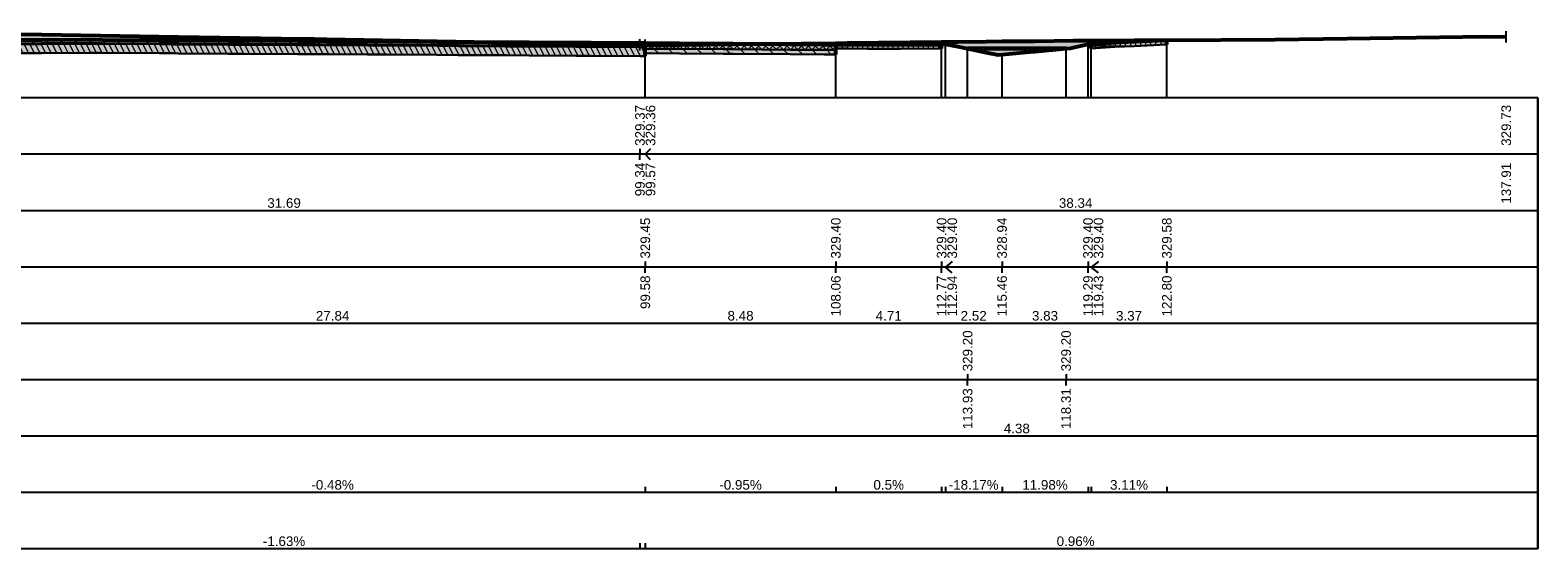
# Model space of a CAD drawing. Header units: centimetres. Extents: x -11246 to 29725, y -11714 to 13666.
# Tile 41 of 79: x 14101 to 14773, y 1715 to 1947. Entities that reach past the tile are written whole.
import ezdxf
from ezdxf.enums import TextEntityAlignment as Align

# ---------------------------------------------------------------- set-up
doc = ezdxf.new("R2010")
doc.units = ezdxf.units.CM
doc.layers.add('0- Coupes', color=7, linetype='Continuous')
for name, color, linetype, lineweight in [('Coupe - Cadre', 5, 'Continuous', 0), ('Coupe - Projet', 5, 'Continuous', 0), ('Coupe - Structure', 5, 'Continuous', 0), ('Coupe - Terrain', 5, 'Continuous', 0), ('Coupe - Terrassement', 5, 'Continuous', 0), ('Terrain - Profils - Calque temporaire', 5, 'Continuous', 0)]:
    doc.layers.add(name, color=color, linetype=linetype, lineweight=lineweight)
doc.styles.add('CoteTitre', font='arial.ttf', dxfattribs={"height": 0.0017})
doc.styles.add('CoteTitreA', font='arial.ttf', dxfattribs={"height": 0.0017})
doc.styles.add('CoteTitreB', font='arial.ttf', dxfattribs={"height": 0.0017})
doc.styles.add('CoteTitreC', font='arial.ttf', dxfattribs={"height": 0.0017})
doc.styles.add('CoteTitreD', font='arial.ttf', dxfattribs={"height": 0.0017})
doc.styles.add('CoteVert', font='arial.ttf', dxfattribs={"height": 0.0017})
doc.styles.add('CoteVertA', font='arial.ttf', dxfattribs={"height": 0.0017})
doc.styles.add('CoteVertB', font='arial.ttf', dxfattribs={"height": 0.0017})
pattern_1 = [(90, (0, 0), (-0.225, 1e-17), []), (180, (0, 0), (-3e-17, -0.225), [])]

# ---------------------------------------------------------------- blocks, each defined once
blk = doc.blocks.new('CADRE_2')
at = {"color": 7, "linetype": 'Continuous'}
for p, q in [((99.34, 329.117), (99.34, 329.619)), ((99.34, 329.117), (99.34, 329.619)), ((99.566, 329.108), (99.566, 329.611)), ((99.566, 329.108), (99.566, 329.611)), ((137.91, 329.478), (137.91, 329.98)), ((137.91, 329.478), (137.91, 329.98)), ((99.578, 327), (99.578, 329.454)), ((99.578, 327), (99.578, 329.454)), ((108.061, 327), (108.061, 329.397)), ((108.061, 327), (108.061, 329.397)), ((112.772, 327), (112.772, 329.4)), ((112.772, 327), (112.772, 329.4)), ((112.937, 327), (112.937, 329.399)), ((112.937, 327), (112.937, 329.399)), ((113.93, 327), (113.93, 329.199)), ((113.93, 327), (113.93, 329.199)), ((115.461, 327), (115.461, 328.94)), ((115.461, 327), (115.461, 328.94)), ((118.311, 327), (118.311, 329.199)), ((118.311, 327), (118.311, 329.199)), ((119.29, 327), (119.29, 329.399)), ((119.29, 327), (119.29, 329.399)), ((119.432, 327), (119.432, 329.4)), ((119.432, 327), (119.432, 329.4)), ((122.799, 327), (122.799, 329.581)), ((122.799, 327), (122.799, 329.581)), ((139.318, 327), (-11.459, 327)), ((139.318, 327), (-11.459, 327)), ((139.318, 306.896), (139.318, 327)), ((139.318, 327), (139.318, 306.896)), ((139.318, 327), (139.318, 306.896)), ((139.318, 324.487), (-1.407, 324.487)), ((139.318, 321.974), (-11.459, 321.974)), ((139.318, 321.974), (-11.459, 321.974)), ((139.318, 319.461), (-1.407, 319.461)), ((139.318, 316.948), (-11.459, 316.948)), ((139.318, 316.948), (-11.459, 316.948)), ((139.318, 314.435), (-1.407, 314.435)), ((139.318, 311.922), (-11.459, 311.922)), ((139.318, 311.922), (-11.459, 311.922)), ((139.318, 311.922), (-11.459, 311.922)), ((139.318, 309.409), (-11.459, 309.409)), ((139.318, 309.409), (-11.459, 309.409)), ((139.318, 306.896), (-11.459, 306.896)), ((139.318, 306.896), (-11.459, 306.896)), ((139.318, 306.896), (-11.459, 306.896))]:
    blk.add_line(p, q, dxfattribs=at)
at = {"color": 114, "linetype": 'Continuous'}
for p, q in [((99.34, 324.738), (99.34, 324.487)), ((99.34, 324.236), (99.34, 324.487)), ((99.809, 324.738), (99.566, 324.487)), ((99.809, 324.236), (99.566, 324.487)), ((99.34, 307.148), (99.34, 306.896)), ((99.566, 307.148), (99.566, 306.896))]:
    blk.add_line(p, q, dxfattribs=at)
at = {"color": 251, "linetype": 'Continuous'}
for p, q in [((99.578, 319.712), (99.578, 319.461)), ((108.061, 319.712), (108.061, 319.461)), ((112.772, 319.712), (112.772, 319.461)), ((113.242, 319.712), (112.937, 319.461)), ((115.461, 319.712), (115.461, 319.461)), ((119.29, 319.712), (119.29, 319.461)), ((119.759, 319.712), (119.432, 319.461)), ((122.799, 319.712), (122.799, 319.461)), ((99.578, 319.21), (99.578, 319.461)), ((108.061, 319.21), (108.061, 319.461)), ((112.772, 319.21), (112.772, 319.461)), ((113.242, 319.21), (112.937, 319.461)), ((115.461, 319.21), (115.461, 319.461)), ((119.29, 319.21), (119.29, 319.461)), ((119.759, 319.21), (119.432, 319.461)), ((122.799, 319.21), (122.799, 319.461)), ((99.578, 309.661), (99.578, 309.409)), ((99.578, 309.661), (99.578, 309.409)), ((108.061, 309.661), (108.061, 309.409)), ((108.061, 309.661), (108.061, 309.409)), ((112.772, 309.661), (112.772, 309.409)), ((112.772, 309.661), (112.772, 309.409)), ((112.937, 309.661), (112.937, 309.409)), ((115.461, 309.661), (115.461, 309.409)), ((119.29, 309.661), (119.29, 309.409)), ((119.432, 309.661), (119.432, 309.409)), ((119.432, 309.661), (119.432, 309.409)), ((122.799, 309.661), (122.799, 309.409))]:
    blk.add_line(p, q, dxfattribs=at)
at = {"color": 150, "linetype": 'Continuous'}
for p, q in [((113.93, 314.687), (113.93, 314.435)), ((113.93, 314.184), (113.93, 314.435)), ((118.311, 314.687), (118.311, 314.435)), ((118.311, 314.184), (118.311, 314.435))]:
    blk.add_line(p, q, dxfattribs=at)
at = {"color": 114, "style": 'CoteVert'}
for s, p in [('329.37', (99.34, 324.864)), ('329.36', (99.809, 324.864)), ('329.73', (137.91, 324.864))]:
    blk.add_text(s, height=0.4272, rotation=90, dxfattribs=at).set_placement(p, align=Align.MIDDLE_LEFT)
for s, p in [('99.34', (99.34, 324.11)), ('99.57', (99.809, 324.11)), ('137.91', (137.91, 324.11))]:
    blk.add_text(s, height=0.4272, rotation=90, dxfattribs=at).set_placement(p, align=Align.MIDDLE_RIGHT)
at = {"color": 114}
for s, style, p in [('31.69', 'CoteTitre', (83.495, 321.974)), ('38.34', 'CoteTitre', (118.738, 321.974)), ('-1.63%', 'CoteTitreD', (83.495, 306.896)), ('0.96%', 'CoteTitreD', (118.738, 306.896))]:
    blk.add_text(s, height=0.4272, dxfattribs=dict(at, style=style)).set_placement(p, align=Align.BOTTOM_CENTER)
at = {"color": 251, "style": 'CoteVertA'}
for s, p in [('329.45', (99.578, 319.838)), ('329.40', (108.061, 319.838)), ('329.40', (112.772, 319.838)), ('329.40', (113.242, 319.838)), ('328.94', (115.461, 319.838)), ('329.40', (119.29, 319.838)), ('329.40', (119.759, 319.838)), ('329.58', (122.799, 319.838))]:
    blk.add_text(s, height=0.4272, rotation=90, dxfattribs=at).set_placement(p, align=Align.MIDDLE_LEFT)
for s, p in [('99.58', (99.578, 319.084)), ('108.06', (108.061, 319.084)), ('112.77', (112.772, 319.084)), ('112.94', (113.242, 319.084)), ('115.46', (115.461, 319.084)), ('119.29', (119.29, 319.084)), ('119.43', (119.759, 319.084)), ('122.80', (122.799, 319.084))]:
    blk.add_text(s, height=0.4272, rotation=90, dxfattribs=at).set_placement(p, align=Align.MIDDLE_RIGHT)
at = {"color": 251}
for s, style, p in [('27.84', 'CoteTitreA', (85.657, 316.948)), ('8.48', 'CoteTitreA', (103.82, 316.948)), ('2.52', 'CoteTitreA', (114.199, 316.948)), ('3.83', 'CoteTitreA', (117.375, 316.948)), ('3.37', 'CoteTitreA', (121.116, 316.948)), ('4.71', 'CoteTitreA', (110.416, 316.948)), ('-0.48%', 'CoteTitreC', (85.657, 309.409)), ('-0.95%%%', 'CoteTitreC', (103.82, 309.409)), ('0.5%%%', 'CoteTitreC', (110.416, 309.409)), ('-18.17%', 'CoteTitreC', (114.199, 309.409)), ('11.98%', 'CoteTitreC', (117.375, 309.409)), ('3.11%%%', 'CoteTitreC', (121.116, 309.409))]:
    blk.add_text(s, height=0.4272, dxfattribs=dict(at, style=style)).set_placement(p, align=Align.BOTTOM_CENTER)
at = {"color": 150, "style": 'CoteVertB'}
for p in [(113.93, 314.812), (118.311, 314.812)]:
    blk.add_text('329.20', height=0.4272, rotation=90, dxfattribs=at).set_placement(p, align=Align.MIDDLE_LEFT)
for s, p in [('113.93', (113.93, 314.058)), ('118.31', (118.311, 314.058))]:
    blk.add_text(s, height=0.4272, rotation=90, dxfattribs=at).set_placement(p, align=Align.MIDDLE_RIGHT)
at = {"color": 150, "style": 'CoteTitreB'}
blk.add_text('4.38', height=0.4272, dxfattribs=at).set_placement((116.12, 311.922), align=Align.BOTTOM_CENTER)
blk = doc.blocks.new('DESSIN_2_unnamed')
at = {"layer": 'Coupe - Structure'}
for color, points in [(62, [(71.735, 329.587), (72.193, 329.584), (72.715, 329.588), (74.829, 329.601), (75.388, 329.598), (77.927, 329.582), (78.547, 329.579), (78.796, 329.577), (81.02, 329.564), (81.736, 329.56), (84.113, 329.545), (84.299, 329.544), (84.821, 329.541), (84.84, 329.541), (84.897, 329.541), (85.396, 329.538), (87.206, 329.527), (88.069, 329.522), (90.299, 329.509), (91.244, 329.503), (93.392, 329.49), (94.415, 329.485), (96.485, 329.472), (97.163, 329.469), (99.34, 329.456), (99.385, 329.456), (99.566, 329.455), (99.578, 329.454), (99.578, 329.304), (99.566, 329.305), (99.385, 329.306), (99.34, 329.306), (97.163, 329.319), (96.485, 329.322), (94.415, 329.335), (93.392, 329.34), (91.244, 329.353), (90.299, 329.359), (88.069, 329.372), (87.206, 329.377), (85.396, 329.388), (84.897, 329.391), (84.84, 329.391), (84.821, 329.391), (84.299, 329.394), (84.113, 329.395), (81.736, 329.41), (81.02, 329.414), (78.796, 329.427), (78.547, 329.429), (77.927, 329.432), (75.388, 329.448), (74.829, 329.451), (72.715, 329.438), (72.193, 329.434), (71.735, 329.437)]), (255, [(71.735, 329.437), (72.193, 329.434), (72.715, 329.438), (74.829, 329.451), (75.388, 329.448), (77.927, 329.432), (78.547, 329.429), (78.796, 329.427), (81.02, 329.414), (81.736, 329.41), (84.113, 329.395), (84.299, 329.394), (84.821, 329.391), (84.84, 329.391), (84.897, 329.391), (85.396, 329.388), (87.206, 329.377), (88.069, 329.372), (90.299, 329.359), (91.244, 329.353), (93.392, 329.34), (94.415, 329.335), (96.485, 329.322), (97.163, 329.319), (99.34, 329.306), (99.385, 329.306), (99.566, 329.305), (99.578, 329.304), (99.578, 329.264), (99.566, 329.265), (99.385, 329.266), (99.34, 329.266), (97.163, 329.279), (96.485, 329.282), (94.415, 329.295), (93.392, 329.3), (91.244, 329.313), (90.299, 329.319), (88.069, 329.332), (87.206, 329.337), (85.396, 329.348), (84.897, 329.351), (84.84, 329.351), (84.821, 329.351), (84.299, 329.354), (84.113, 329.355), (81.736, 329.37), (81.02, 329.374), (78.796, 329.387), (78.547, 329.389), (77.927, 329.392), (75.388, 329.408), (74.829, 329.411), (72.715, 329.398), (72.193, 329.394), (71.735, 329.397)]), (255, [(71.735, 329.397), (72.193, 329.394), (72.715, 329.398), (74.829, 329.411), (75.388, 329.408), (77.927, 329.392), (78.547, 329.389), (78.796, 329.387), (81.02, 329.374), (81.736, 329.37), (84.113, 329.355), (84.299, 329.354), (84.821, 329.351), (84.84, 329.351), (84.897, 329.351), (85.396, 329.348), (87.206, 329.337), (88.069, 329.332), (90.299, 329.319), (91.244, 329.313), (93.392, 329.3), (94.415, 329.295), (96.485, 329.282), (97.163, 329.279), (99.34, 329.266), (99.385, 329.266), (99.566, 329.265), (99.578, 329.264), (99.578, 328.864), (99.566, 328.865), (99.385, 328.866), (99.34, 328.866), (97.163, 328.879), (96.485, 328.882), (94.415, 328.895), (93.392, 328.9), (91.244, 328.913), (90.299, 328.919), (88.069, 328.932), (87.206, 328.937), (85.396, 328.948), (84.897, 328.951), (84.84, 328.951), (84.821, 328.951), (84.299, 328.954), (84.113, 328.955), (81.736, 328.97), (81.02, 328.974), (78.796, 328.987), (78.547, 328.989), (77.927, 328.992), (75.388, 329.008), (74.829, 329.011), (72.715, 328.998), (72.193, 328.994), (71.735, 328.997)]), (8, [(99.578, 329.454), (101.099, 329.444), (103.047, 329.432), (103.493, 329.428), (106.028, 329.408), (107.535, 329.401), (107.941, 329.398), (108.061, 329.397), (108.061, 329.337), (107.941, 329.338), (107.535, 329.341), (106.028, 329.348), (103.493, 329.368), (103.047, 329.372), (101.099, 329.384), (99.578, 329.394)]), (255, [(99.578, 329.394), (101.099, 329.384), (103.047, 329.372), (103.493, 329.368), (106.028, 329.348), (107.535, 329.341), (107.941, 329.338), (108.061, 329.337), (108.061, 329.137), (107.941, 329.138), (107.535, 329.141), (106.028, 329.148), (103.493, 329.168), (103.047, 329.172), (101.099, 329.184), (99.578, 329.194)]), (255, [(99.578, 329.194), (101.099, 329.184), (103.047, 329.172), (103.493, 329.168), (106.028, 329.148), (107.535, 329.141), (107.941, 329.138), (108.061, 329.137), (108.061, 328.937), (107.941, 328.938), (107.535, 328.941), (106.028, 328.948), (103.493, 328.968), (103.047, 328.972), (101.099, 328.984), (99.578, 328.994)]), (255, [(108.061, 329.397), (108.289, 329.397), (108.567, 329.397), (109.474, 329.395), (110.498, 329.394), (110.946, 329.394), (112.772, 329.4), (112.772, 329.2), (110.946, 329.194), (110.498, 329.194), (109.474, 329.195), (108.567, 329.197), (108.289, 329.197), (108.061, 329.197)]), (255, [(119.432, 329.4), (120.486, 329.473), (121.338, 329.513), (122.799, 329.581), (122.799, 329.381), (121.338, 329.313), (120.486, 329.273), (119.432, 329.2)])]:
    blk.add_hatch(color=color, dxfattribs=at).paths.add_polyline_path(points)
h = blk.add_hatch(dxfattribs=at)
h.set_pattern_fill('_USER', color=250, scale=0.45, angle=135, style=0, double=1, pattern_type=0)
h.set_pattern_definition([(135, (0, 0), (-0.31819805, -0.31819805), []), (225, (0, 0), (0.31819805, -0.31819805), [])])
h.paths.add_polyline_path([(71.735, 329.587), (72.193, 329.584), (72.715, 329.588), (74.829, 329.601), (75.388, 329.598), (77.927, 329.582), (78.547, 329.579), (78.796, 329.577), (81.02, 329.564), (81.736, 329.56), (84.113, 329.545), (84.299, 329.544), (84.821, 329.541), (84.84, 329.541), (84.897, 329.541), (85.396, 329.538), (87.206, 329.527), (88.069, 329.522), (90.299, 329.509), (91.244, 329.503), (93.392, 329.49), (94.415, 329.485), (96.485, 329.472), (97.163, 329.469), (99.34, 329.456), (99.385, 329.456), (99.566, 329.455), (99.578, 329.454), (99.578, 329.304), (99.566, 329.305), (99.385, 329.306), (99.34, 329.306), (97.163, 329.319), (96.485, 329.322), (94.415, 329.335), (93.392, 329.34), (91.244, 329.353), (90.299, 329.359), (88.069, 329.372), (87.206, 329.377), (85.396, 329.388), (84.897, 329.391), (84.84, 329.391), (84.821, 329.391), (84.299, 329.394), (84.113, 329.395), (81.736, 329.41), (81.02, 329.414), (78.796, 329.427), (78.547, 329.429), (77.927, 329.432), (75.388, 329.448), (74.829, 329.451), (72.715, 329.438), (72.193, 329.434), (71.735, 329.437)])
h = blk.add_hatch(dxfattribs=at)
h.set_pattern_fill('_USER', color=51, scale=0.225, angle=90, style=0, double=1, pattern_type=0)
h.set_pattern_definition(pattern_1)
h.paths.add_polyline_path([(71.735, 329.437), (72.193, 329.434), (72.715, 329.438), (74.829, 329.451), (75.388, 329.448), (77.927, 329.432), (78.547, 329.429), (78.796, 329.427), (81.02, 329.414), (81.736, 329.41), (84.113, 329.395), (84.299, 329.394), (84.821, 329.391), (84.84, 329.391), (84.897, 329.391), (85.396, 329.388), (87.206, 329.377), (88.069, 329.372), (90.299, 329.359), (91.244, 329.353), (93.392, 329.34), (94.415, 329.335), (96.485, 329.322), (97.163, 329.319), (99.34, 329.306), (99.385, 329.306), (99.566, 329.305), (99.578, 329.304), (99.578, 329.264), (99.566, 329.265), (99.385, 329.266), (99.34, 329.266), (97.163, 329.279), (96.485, 329.282), (94.415, 329.295), (93.392, 329.3), (91.244, 329.313), (90.299, 329.319), (88.069, 329.332), (87.206, 329.337), (85.396, 329.348), (84.897, 329.351), (84.84, 329.351), (84.821, 329.351), (84.299, 329.354), (84.113, 329.355), (81.736, 329.37), (81.02, 329.374), (78.796, 329.387), (78.547, 329.389), (77.927, 329.392), (75.388, 329.408), (74.829, 329.411), (72.715, 329.398), (72.193, 329.394), (71.735, 329.397)])
h = blk.add_hatch(dxfattribs=at)
h.set_pattern_fill('_USER', color=30, scale=0.225, angle=116.57, style=0, pattern_type=0)
h.set_pattern_definition([(116.57, (0, 0), (-0.20123743, -0.10064044), [])])
h.paths.add_polyline_path([(71.735, 329.397), (72.193, 329.394), (72.715, 329.398), (74.829, 329.411), (75.388, 329.408), (77.927, 329.392), (78.547, 329.389), (78.796, 329.387), (81.02, 329.374), (81.736, 329.37), (84.113, 329.355), (84.299, 329.354), (84.821, 329.351), (84.84, 329.351), (84.897, 329.351), (85.396, 329.348), (87.206, 329.337), (88.069, 329.332), (90.299, 329.319), (91.244, 329.313), (93.392, 329.3), (94.415, 329.295), (96.485, 329.282), (97.163, 329.279), (99.34, 329.266), (99.385, 329.266), (99.566, 329.265), (99.578, 329.264), (99.578, 328.864), (99.566, 328.865), (99.385, 328.866), (99.34, 328.866), (97.163, 328.879), (96.485, 328.882), (94.415, 328.895), (93.392, 328.9), (91.244, 328.913), (90.299, 328.919), (88.069, 328.932), (87.206, 328.937), (85.396, 328.948), (84.897, 328.951), (84.84, 328.951), (84.821, 328.951), (84.299, 328.954), (84.113, 328.955), (81.736, 328.97), (81.02, 328.974), (78.796, 328.987), (78.547, 328.989), (77.927, 328.992), (75.388, 329.008), (74.829, 329.011), (72.715, 328.998), (72.193, 328.994), (71.735, 328.997)])
h = blk.add_hatch(dxfattribs=at)
h.set_pattern_fill('_USER', color=31, scale=0.225, angle=135, style=0, double=1, pattern_type=0)
h.set_pattern_definition([(135, (0, 0), (-0.15909903, -0.15909903), []), (225, (0, 0), (0.15909903, -0.15909903), [])])
h.paths.add_polyline_path([(99.578, 329.394), (101.099, 329.384), (103.047, 329.372), (103.493, 329.368), (106.028, 329.348), (107.535, 329.341), (107.941, 329.338), (108.061, 329.337), (108.061, 329.137), (107.941, 329.138), (107.535, 329.141), (106.028, 329.148), (103.493, 329.168), (103.047, 329.172), (101.099, 329.184), (99.578, 329.194)])
h = blk.add_hatch(dxfattribs=at)
h.set_pattern_fill('_USER', color=214, scale=0.45, angle=135, style=0, pattern_type=0)
h.set_pattern_definition([(135, (0, 0), (-0.31819805, -0.31819805), [])])
h.paths.add_polyline_path([(99.578, 329.194), (101.099, 329.184), (103.047, 329.172), (103.493, 329.168), (106.028, 329.148), (107.535, 329.141), (107.941, 329.138), (108.061, 329.137), (108.061, 328.937), (107.941, 328.938), (107.535, 328.941), (106.028, 328.948), (103.493, 328.968), (103.047, 328.972), (101.099, 328.984), (99.578, 328.994)])
h = blk.add_hatch(dxfattribs=at)
h.set_pattern_fill('_USER', color=62, scale=0.225, angle=90, style=0, double=1, pattern_type=0)
h.set_pattern_definition(pattern_1)
h.paths.add_polyline_path([(108.061, 329.397), (108.289, 329.397), (108.567, 329.397), (109.474, 329.395), (110.498, 329.394), (110.946, 329.394), (112.772, 329.4), (112.772, 329.2), (110.946, 329.194), (110.498, 329.194), (109.474, 329.195), (108.567, 329.197), (108.289, 329.197), (108.061, 329.197)])
h = blk.add_hatch(dxfattribs=at)
h.set_pattern_fill('_USER', color=62, scale=0.225, angle=90, style=0, double=1, pattern_type=0)
h.set_pattern_definition(pattern_1)
h.paths.add_polyline_path([(119.432, 329.4), (120.486, 329.473), (121.338, 329.513), (122.799, 329.581), (122.799, 329.381), (121.338, 329.313), (120.486, 329.273), (119.432, 329.2)])
at = {"layer": 'Terrain - Profils - Calque temporaire'}
blk.add_hatch(color=51, dxfattribs=at).paths.add_polyline_path([(56.415, 330.024), (57.156, 330.018), (57.386, 330.016), (60.97, 329.97), (67.651, 329.886), (69.862, 329.858), (71.735, 329.84), (72.715, 329.831), (78.796, 329.726), (84.299, 329.641), (84.821, 329.634), (84.84, 329.633), (85.396, 329.622), (99.34, 329.368), (99.385, 329.369), (99.566, 329.359), (99.578, 329.359), (101.099, 329.373), (103.493, 329.4), (108.061, 329.447), (108.289, 329.449), (108.567, 329.459), (112.772, 329.501), (113.49, 329.508), (114.758, 329.513), (115.461, 329.529), (116.942, 329.528), (118.629, 329.56), (119.432, 329.563), (121.338, 329.569), (122.799, 329.579), (122.799, 329.381), (121.338, 329.313), (120.486, 329.273), (119.432, 329.2), (119.432, 329.4), (119.305, 329.399), (119.29, 329.399), (118.629, 329.245), (118.509, 329.217), (118.311, 329.199), (116.942, 329.075), (116.71, 329.054), (115.461, 328.94), (115.29, 328.925), (114.758, 329.032), (113.93, 329.199), (113.49, 329.288), (112.937, 329.399), (112.834, 329.4), (112.772, 329.4), (112.772, 329.2), (110.946, 329.194), (110.498, 329.194), (109.474, 329.195), (108.567, 329.197), (108.289, 329.197), (108.061, 329.197), (108.061, 328.937), (107.941, 328.938), (107.535, 328.941), (106.028, 328.948), (103.493, 328.968), (103.047, 328.972), (101.099, 328.984), (99.578, 328.994), (99.578, 328.864), (99.566, 328.865), (99.385, 328.866), (99.34, 328.866), (97.163, 328.879), (96.485, 328.882), (94.415, 328.895), (93.392, 328.9), (91.244, 328.913), (90.299, 328.919), (88.069, 328.932), (87.206, 328.937), (85.396, 328.948), (84.897, 328.951), (84.84, 328.951), (84.821, 328.951), (84.299, 328.954), (84.113, 328.955), (81.736, 328.97), (81.02, 328.974), (78.796, 328.987), (78.547, 328.989), (77.927, 328.992), (75.388, 329.008), (74.829, 329.011), (72.715, 328.998), (72.193, 328.994), (71.735, 328.997), (71.735, 329.127), (71.734, 329.127), (69.862, 329.138), (69.774, 329.138), (67.651, 329.151), (67.651, 329.411), (63.602, 329.477), (60.97, 329.477), (59.876, 329.477), (57.386, 329.478), (57.156, 329.478), (57.156, 329.428), (56.415, 329.428), (54.758, 329.428), (52.842, 329.429), (52.842, 330.007)])
at = {"layer": 'Coupe - Cadre', "color": 251, "linetype": 'Continuous', "lineweight": 53}
blk.add_line((122.799, 329.381), (122.799, 329.581), dxfattribs=at)
at = {"layer": 'Coupe - Projet', "color": 251, "linetype": 'Continuous', "lineweight": 53}
for p, q in [((99.578, 328.864), (99.578, 329.454)), ((99.578, 328.994), (99.578, 329.454)), ((108.061, 328.937), (108.061, 329.397)), ((108.061, 329.197), (108.061, 329.397)), ((112.772, 329.2), (112.772, 329.4)), ((112.772, 329.4), (112.772, 329.4)), ((119.432, 329.4), (119.432, 329.4)), ((119.432, 329.2), (119.432, 329.4)), ((122.799, 329.381), (122.799, 329.581))]:
    blk.add_line(p, q, dxfattribs=at)
at = {"layer": 'Coupe - Projet', "color": 251, "linetype": 'Continuous', "lineweight": 53, "flags": 128}
for points in [[(71.735, 329.587), (72.193, 329.584), (72.715, 329.588), (74.829, 329.601), (75.388, 329.598), (77.927, 329.582), (78.547, 329.579), (78.796, 329.577), (81.02, 329.564), (81.736, 329.56), (84.113, 329.545), (84.299, 329.544), (84.821, 329.541), (84.84, 329.541), (84.897, 329.541), (85.396, 329.538), (87.206, 329.527), (88.069, 329.522), (90.299, 329.509), (91.244, 329.503), (93.392, 329.49), (94.415, 329.485), (96.485, 329.472), (97.163, 329.469), (99.34, 329.456), (99.385, 329.456), (99.566, 329.455), (99.578, 329.454)], [(99.578, 329.454), (101.099, 329.444), (103.047, 329.432), (103.493, 329.428), (106.028, 329.408), (107.535, 329.401), (107.941, 329.398), (108.061, 329.397)], [(108.061, 329.397), (108.289, 329.397), (108.567, 329.397), (109.474, 329.395), (110.498, 329.394), (110.946, 329.394), (112.772, 329.4)], [(112.772, 329.4), (112.834, 329.4), (112.937, 329.399), (113.49, 329.288), (113.93, 329.199), (114.758, 329.032), (115.29, 328.925), (115.461, 328.94), (116.71, 329.054), (116.942, 329.075), (118.311, 329.199), (118.509, 329.217), (118.629, 329.245), (119.29, 329.399), (119.305, 329.399), (119.432, 329.4)], [(119.432, 329.4), (120.486, 329.473), (121.338, 329.513), (122.799, 329.581)]]:
    blk.add_lwpolyline(points, dxfattribs=at)
at = {"layer": 'Coupe - Structure', "color": 7, "linetype": 'Continuous', "lineweight": -3, "flags": 128}
for points in [[(71.735, 329.587), (72.193, 329.584), (72.715, 329.588), (74.829, 329.601), (75.388, 329.598), (77.927, 329.582), (78.547, 329.579), (78.796, 329.577), (81.02, 329.564), (81.736, 329.56), (84.113, 329.545), (84.299, 329.544), (84.821, 329.541), (84.84, 329.541), (84.897, 329.541), (85.396, 329.538), (87.206, 329.527), (88.069, 329.522), (90.299, 329.509), (91.244, 329.503), (93.392, 329.49), (94.415, 329.485), (96.485, 329.472), (97.163, 329.469), (99.34, 329.456), (99.385, 329.456), (99.566, 329.455), (99.578, 329.454), (99.578, 329.304), (99.566, 329.305), (99.385, 329.306), (99.34, 329.306), (97.163, 329.319), (96.485, 329.322), (94.415, 329.335), (93.392, 329.34), (91.244, 329.353), (90.299, 329.359), (88.069, 329.372), (87.206, 329.377), (85.396, 329.388), (84.897, 329.391), (84.84, 329.391), (84.821, 329.391), (84.299, 329.394), (84.113, 329.395), (81.736, 329.41), (81.02, 329.414), (78.796, 329.427), (78.547, 329.429), (77.927, 329.432), (75.388, 329.448), (74.829, 329.451), (72.715, 329.438), (72.193, 329.434), (71.735, 329.437)], [(71.735, 329.437), (72.193, 329.434), (72.715, 329.438), (74.829, 329.451), (75.388, 329.448), (77.927, 329.432), (78.547, 329.429), (78.796, 329.427), (81.02, 329.414), (81.736, 329.41), (84.113, 329.395), (84.299, 329.394), (84.821, 329.391), (84.84, 329.391), (84.897, 329.391), (85.396, 329.388), (87.206, 329.377), (88.069, 329.372), (90.299, 329.359), (91.244, 329.353), (93.392, 329.34), (94.415, 329.335), (96.485, 329.322), (97.163, 329.319), (99.34, 329.306), (99.385, 329.306), (99.566, 329.305), (99.578, 329.304), (99.578, 329.264), (99.566, 329.265), (99.385, 329.266), (99.34, 329.266), (97.163, 329.279), (96.485, 329.282), (94.415, 329.295), (93.392, 329.3), (91.244, 329.313), (90.299, 329.319), (88.069, 329.332), (87.206, 329.337), (85.396, 329.348), (84.897, 329.351), (84.84, 329.351), (84.821, 329.351), (84.299, 329.354), (84.113, 329.355), (81.736, 329.37), (81.02, 329.374), (78.796, 329.387), (78.547, 329.389), (77.927, 329.392), (75.388, 329.408), (74.829, 329.411), (72.715, 329.398), (72.193, 329.394), (71.735, 329.397)], [(71.735, 329.397), (72.193, 329.394), (72.715, 329.398), (74.829, 329.411), (75.388, 329.408), (77.927, 329.392), (78.547, 329.389), (78.796, 329.387), (81.02, 329.374), (81.736, 329.37), (84.113, 329.355), (84.299, 329.354), (84.821, 329.351), (84.84, 329.351), (84.897, 329.351), (85.396, 329.348), (87.206, 329.337), (88.069, 329.332), (90.299, 329.319), (91.244, 329.313), (93.392, 329.3), (94.415, 329.295), (96.485, 329.282), (97.163, 329.279), (99.34, 329.266), (99.385, 329.266), (99.566, 329.265), (99.578, 329.264), (99.578, 328.864), (99.566, 328.865), (99.385, 328.866), (99.34, 328.866), (97.163, 328.879), (96.485, 328.882), (94.415, 328.895), (93.392, 328.9), (91.244, 328.913), (90.299, 328.919), (88.069, 328.932), (87.206, 328.937), (85.396, 328.948), (84.897, 328.951), (84.84, 328.951), (84.821, 328.951), (84.299, 328.954), (84.113, 328.955), (81.736, 328.97), (81.02, 328.974), (78.796, 328.987), (78.547, 328.989), (77.927, 328.992), (75.388, 329.008), (74.829, 329.011), (72.715, 328.998), (72.193, 328.994), (71.735, 328.997)]]:
    blk.add_lwpolyline(points, dxfattribs=at)
for points in [[(99.578, 329.454), (101.099, 329.444), (103.047, 329.432), (103.493, 329.428), (106.028, 329.408), (107.535, 329.401), (107.941, 329.398), (108.061, 329.397), (108.061, 329.337), (107.941, 329.338), (107.535, 329.341), (106.028, 329.348), (103.493, 329.368), (103.047, 329.372), (101.099, 329.384), (99.578, 329.394)], [(99.578, 329.394), (101.099, 329.384), (103.047, 329.372), (103.493, 329.368), (106.028, 329.348), (107.535, 329.341), (107.941, 329.338), (108.061, 329.337), (108.061, 329.137), (107.941, 329.138), (107.535, 329.141), (106.028, 329.148), (103.493, 329.168), (103.047, 329.172), (101.099, 329.184), (99.578, 329.194)], [(99.578, 329.194), (101.099, 329.184), (103.047, 329.172), (103.493, 329.168), (106.028, 329.148), (107.535, 329.141), (107.941, 329.138), (108.061, 329.137), (108.061, 328.937), (107.941, 328.938), (107.535, 328.941), (106.028, 328.948), (103.493, 328.968), (103.047, 328.972), (101.099, 328.984), (99.578, 328.994)], [(108.061, 329.397), (108.289, 329.397), (108.567, 329.397), (109.474, 329.395), (110.498, 329.394), (110.946, 329.394), (112.772, 329.4), (112.772, 329.2), (110.946, 329.194), (110.498, 329.194), (109.474, 329.195), (108.567, 329.197), (108.289, 329.197), (108.061, 329.197)], [(119.432, 329.4), (120.486, 329.473), (121.338, 329.513), (122.799, 329.581), (122.799, 329.381), (121.338, 329.313), (120.486, 329.273), (119.432, 329.2)]]:
    blk.add_lwpolyline(points, close=True, dxfattribs=at)
at = {"layer": 'Coupe - Terrain', "color": 114, "linetype": 'Continuous', "lineweight": 53, "flags": 128}
blk.add_lwpolyline([(71.735, 329.84), (72.715, 329.831), (78.796, 329.726), (84.299, 329.641), (84.821, 329.634), (84.84, 329.633), (85.396, 329.622), (99.34, 329.368), (99.385, 329.369), (99.566, 329.359), (99.578, 329.359), (101.099, 329.373), (103.493, 329.4), (108.061, 329.447), (108.289, 329.449), (108.567, 329.459), (112.772, 329.501), (113.49, 329.508), (114.758, 329.513), (115.461, 329.529), (116.942, 329.528), (118.629, 329.56), (119.432, 329.563), (121.338, 329.569), (122.799, 329.579), (127.622, 329.612), (130.826, 329.652), (136.98, 329.742), (137.91, 329.729)], dxfattribs=at)
at = {"layer": 'Coupe - Terrassement', "color": 150, "linetype": 'Continuous', "lineweight": 60}
blk.add_line((113.93, 329.199), (118.311, 329.199), dxfattribs=at)
at = {"layer": 'Coupe - Terrassement', "color": 251, "linetype": 'Continuous', "lineweight": -3, "flags": 128}
blk.add_lwpolyline([(71.735, 328.997), (72.193, 328.994), (72.715, 328.998), (74.829, 329.011), (75.388, 329.008), (77.927, 328.992), (78.547, 328.989), (78.796, 328.987), (81.02, 328.974), (81.736, 328.97), (84.113, 328.955), (84.299, 328.954), (84.821, 328.951), (84.84, 328.951), (84.897, 328.951), (85.396, 328.948), (87.206, 328.937), (88.069, 328.932), (90.299, 328.919), (91.244, 328.913), (93.392, 328.9), (94.415, 328.895), (96.485, 328.882), (97.163, 328.879), (99.34, 328.866), (99.385, 328.866), (99.566, 328.865), (99.578, 328.864), (99.578, 328.994), (101.099, 328.984), (103.047, 328.972), (103.493, 328.968), (106.028, 328.948), (107.535, 328.941), (107.941, 328.938), (108.061, 328.937), (108.061, 329.197), (108.289, 329.197), (108.567, 329.197), (109.474, 329.195), (110.498, 329.194), (110.946, 329.194), (112.772, 329.2), (112.772, 329.4), (112.834, 329.4), (112.937, 329.399), (113.49, 329.288), (113.93, 329.199), (114.758, 329.032), (115.29, 328.925), (115.461, 328.94), (116.71, 329.054), (116.942, 329.075), (118.311, 329.199), (118.509, 329.217), (118.629, 329.245), (119.29, 329.399), (119.305, 329.399), (119.432, 329.4), (119.432, 329.2), (120.486, 329.273), (121.338, 329.313), (122.799, 329.381)], dxfattribs=at)

msp = doc.modelspace()

# ---------------------------------------------------------------- block references
at = {"layer": '0- Coupes', "xscale": 10, "yscale": 10, "zscale": 10}
for name in ['CADRE_2', 'DESSIN_2_unnamed']:
    msp.add_blockref(name, (13379.34745, -1353.7161), dxfattribs=at)

doc.saveas('drawing.dxf')
